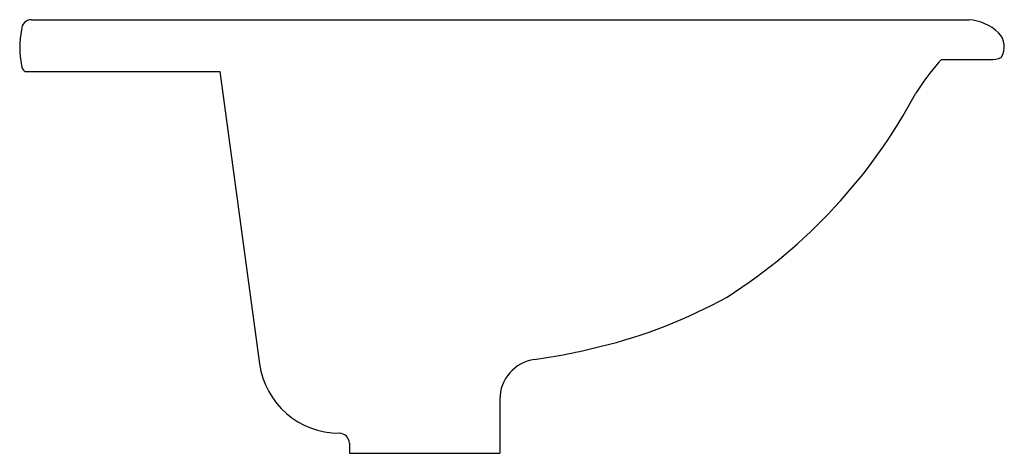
# Model space of a CAD drawing. Header units: millimetres. Extents: x 0 to 0.491, y -0.19 to 0.026.
import ezdxf

# ---------------------------------------------------------------- set-up
doc = ezdxf.new("R2010")
doc.units = ezdxf.units.MM
doc.layers.add('BLOCKS', color=3, linetype='Continuous')

msp = doc.modelspace()

# ---------------------------------------------------------------- linework, layer by layer
at = {"layer": 'BLOCKS'}
for p, q in [((0.005889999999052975, 0.0257740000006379), (0.4730909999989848, 0.0257740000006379)), ((0.4593219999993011, 0.005911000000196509), (0.4842239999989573, 0.005911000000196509)), ((0.002586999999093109, 0), (0.09970286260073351, 0)), ((0.09970286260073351, 0), (0.1195709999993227, -0.1456659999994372)), ((0.2392899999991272, -0.1633349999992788), (0.2392899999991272, -0.1902599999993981)), ((0.1592039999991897, -0.1802600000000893), (0.1592899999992, -0.1802600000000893)), ((0.1642899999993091, -0.185259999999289), (0.1642899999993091, -0.1902599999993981)), ((0.1642899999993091, -0.1902599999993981), (0.2392899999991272, -0.1902599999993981))]:
    msp.add_line(p, q, dxfattribs=at)
for centre, radius, start, end in [((0.005889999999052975, 0.02077400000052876), 0.005, 90, 180), ((0.4713229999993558, 0.002000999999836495), 0.023839, 46.29812699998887, 85.74711100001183), ((0.04485299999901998, 0.01188700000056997), 0.044853, 168.57175200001, 191.42824799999), ((0.4807439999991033, 0.01220300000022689), 0.009957, 328.2733929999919, 44.92785100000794), ((0.4713159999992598, -0.006779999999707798), 0.017461, 133.3795575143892, 139.044508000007), ((0.4844229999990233, 0.01690700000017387), 0.011033, 265.3063237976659, 295.7281269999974), ((0.004389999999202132, 0.00300000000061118), 0.003500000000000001, 180, 238.997281), ((0.5536699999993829, -0.07825700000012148), 0.126508, 139.044508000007, 147.8072920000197), ((0.206120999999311, 0.1176080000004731), 0.272651, 302.4814649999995, 331.8897699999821), ((0.2294659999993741, 0.109389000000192), 0.253643, 283.6168700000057, 299.0278600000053), ((0.2143169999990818, 0.1582150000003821), 0.304679, 277.9619760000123, 284.2239279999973), ((0.1592039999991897, -0.1402600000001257), 0.04, 187.7666770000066, 270), ((0.259289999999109, -0.1633349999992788), 0.02, 97.96197600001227, 180), ((0.1592899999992, -0.185259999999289), 0.005, 0, 90)]:
    msp.add_arc(centre, radius, start, end, dxfattribs=at)

doc.saveas('drawing.dxf')
